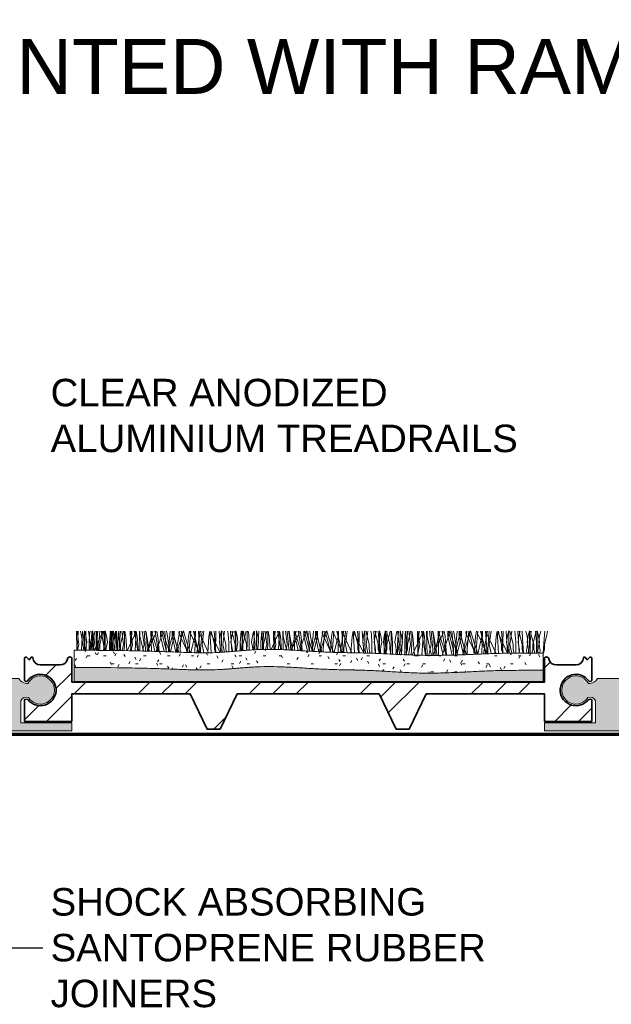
# Model space of a CAD drawing. Header units: millimetres. Extents: x -229 to 224, y -34 to 91.
# Tile 3 of 4: x -37 to 39, y -34 to 91. Entities that reach past the tile are written whole.
import ezdxf

# ---------------------------------------------------------------- set-up
doc = ezdxf.new("R2010")
doc.units = ezdxf.units.MM
for name, color, linetype, lineweight in [('FS-DETAIL', 3, 'Continuous', 35), ('FS-DETAIL-HATCH', 253, 'Continuous', 13), ('FS-DETAIL-THIN', 8, 'Continuous', 18), ('FS-DETAIL-WIDE', 4, 'Continuous', 70), ('FS-TEXT', 7, 'Continuous', 25)]:
    doc.layers.add(name, color=color, linetype=linetype, lineweight=lineweight)
doc.styles.add('Arial', font='arial.ttf', dxfattribs={"height": 2.5})
doc.dimstyles.new('Diagonal_2.5mm Arial$7', dxfattribs={"dimtxt": 2.5, "dimasz": 2, "dimexe": 2.5, "dimexo": 5, "dimgap": 1, "dimtad": 0, "dimzin": 0, "dimdsep": 46, "dimtxsty": 'Arial', "dimcen": 2, "dimdle": 4, "dimclrd": 1, "dimclre": 256, "dimclrt": 7, "dimaunit": 1, "dimadec": 0, "dimazin": 0, "dimtfac": 1, "dimtix": 1, "dimtmove": 2, "dimatfit": 3, "dimfxl": 1, "dimtvp": 1, "dimtolj": 1, "dimtzin": 0, "dimarcsym": 0})

# ---------------------------------------------------------------- blocks, each defined once
blk = doc.blocks.new('CARPET_H_PROFILE_MAXI')
at = {"layer": 'FS-DETAIL-HATCH'}
for p, q in [((-73.39, -53.15), (-73.34, -55.57)), ((-73.1, -54.82), (-73.32, -53.15)), ((-73.18, -53.15), (-73.25, -54.11)), ((-72.8, -53.51), (-72.88, -53.15)), ((-72.46, -55.58), (-72.8, -53.51)), ((-72.78, -55.58), (-72.63, -53.16)), ((-72.5, -53.81), (-72.63, -53.16)), ((-72.36, -55.58), (-72.5, -53.81)), ((-72.21, -53.73), (-72.37, -53.08)), ((-72.37, -53.43), (-72.37, -53.08)), ((-72.37, -54.75), (-72.37, -53.43)), ((-72.23, -53.15), (-72.18, -55.58)), ((-72.1, -54.56), (-72.21, -53.73)), ((-71.64, -54.82), (-71.86, -53.15)), ((-71.74, -53.55), (-71.81, -54.6)), ((-71.68, -53.15), (-71.74, -53.55)), ((-71.44, -53.15), (-71.51, -54.11)), ((-71.34, -53.81), (-71.47, -53.15)), ((-71.46, -54.78), (-71.16, -53.66)), ((-71.19, -53.77), (-71.36, -53.08)), ((-71.36, -53.43), (-71.36, -53.08)), ((-71.36, -54.75), (-71.36, -53.43)), ((-71.2, -55.59), (-71.34, -53.81)), ((-71.09, -54.56), (-71.19, -53.78)), ((-71.16, -53.66), (-71.06, -53.15)), ((-71.15, -55.59), (-70.12, -53.4)), ((-70.91, -53.43), (-70.91, -53.15)), ((-70.91, -54.75), (-70.91, -53.43)), ((-70.72, -53.55), (-70.8, -54.6)), ((-70.76, -53.15), (-70.71, -55.6)), ((-70.67, -53.15), (-70.72, -53.55)), ((-70.43, -53.15), (-70.5, -54.11)), ((-70.45, -54.78), (-70.15, -53.66)), ((-70.18, -53.51), (-70.26, -53.15)), ((-69.83, -55.6), (-70.18, -53.51)), ((-70.12, -53.4), (-70.17, -53.15)), ((-70.15, -53.66), (-70.05, -53.15)), ((-69.88, -53.81), (-70, -53.15)), ((-69.9, -53.43), (-69.9, -53.15)), ((-69.9, -54.75), (-69.9, -53.43)), ((-69.73, -55.61), (-69.88, -53.81)), ((-69.59, -53.73), (-69.75, -53.08)), ((-69.75, -53.43), (-69.75, -53.08)), ((-69.75, -54.75), (-69.75, -53.43)), ((-69.47, -54.56), (-69.59, -53.73)), ((-69.11, -53.55), (-69.19, -54.6)), ((-69.06, -53.15), (-69.11, -53.55)), ((-68.89, -54.82), (-69.11, -53.15)), ((-68.96, -53.15), (-69.04, -54.11)), ((-68.82, -53.15), (-68.89, -54.11)), ((-68.84, -54.78), (-68.54, -53.66)), ((-68.57, -53.73), (-68.74, -53.08)), ((-68.74, -53.43), (-68.74, -53.08)), ((-68.74, -54.75), (-68.74, -53.43)), ((-68.46, -54.56), (-68.57, -53.73)), ((-68.56, -55.62), (-68.41, -53.15)), ((-68.54, -53.66), (-68.43, -53.15)), ((-68.29, -53.43), (-68.29, -53.15)), ((-68.29, -54.75), (-68.29, -53.43)), ((-68.1, -53.55), (-68.17, -54.6)), ((-68.05, -53.15), (-68.1, -53.55)), ((-68.01, -53.15), (-67.96, -55.62)), ((-67.8, -53.15), (-67.87, -54.11)), ((-67.82, -54.78), (-67.52, -53.66)), ((-67.42, -54.82), (-67.65, -53.15)), ((-67.52, -53.66), (-67.42, -53.15)), ((-67.27, -53.43), (-67.27, -53.15)), ((-67.27, -54.75), (-67.27, -53.43)), ((-67.12, -53.81), (-67.25, -53.15)), ((-66.98, -55.63), (-67.12, -53.81)), ((-66.95, -55.63), (-65.91, -53.4)), ((-66.55, -53.15), (-66.5, -55.64)), ((-66.26, -54.82), (-66.48, -53.15)), ((-66.34, -53.15), (-66.41, -54.11)), ((-65.96, -53.51), (-66.04, -53.15)), ((-65.6, -55.66), (-65.96, -53.51)), ((-65.91, -53.4), (-65.95, -53.15)), ((-65.94, -55.65), (-65.79, -53.16)), ((-65.66, -53.81), (-65.79, -53.16)), ((-65.51, -55.66), (-65.66, -53.81)), ((-65.39, -53.15), (-65.34, -55.67)), ((-65.32, -53.77), (-65.32, -53.15)), ((-64.88, -55.68), (-65.32, -53.77)), ((-64.8, -54.82), (-65.02, -53.15)), ((-64.6, -55.42), (-64.8, -53.15)), ((-64.5, -53.81), (-64.63, -53.15)), ((-64.5, -53.51), (-64.58, -53.15)), ((-64.13, -55.7), (-64.5, -53.51)), ((-64.35, -55.7), (-64.5, -53.81)), ((-64.36, -55.7), (-63.29, -53.4)), ((-64.26, -55.42), (-63.69, -53.15)), ((-63.92, -53.15), (-63.87, -55.71)), ((-63.86, -53.77), (-63.86, -53.14)), ((-63.56, -54.18), (-63.86, -53.14)), ((-63.41, -55.72), (-63.86, -53.77)), ((-63.34, -53.51), (-63.42, -53.15)), ((-62.97, -55.73), (-63.34, -53.51)), ((-63.29, -53.4), (-63.33, -53.15)), ((-63.04, -53.81), (-63.17, -53.15)), ((-62.88, -55.74), (-63.04, -53.81)), ((-62.72, -54.18), (-62.41, -53.1)), ((-62.7, -53.77), (-62.7, -53.15)), ((-62.24, -55.75), (-62.7, -53.77)), ((-62.02, -55.42), (-62.6, -53.15)), ((-62.1, -54.18), (-62.41, -53.1)), ((-61.97, -55.42), (-62.17, -53.15)), ((-61.87, -53.51), (-61.96, -53.15)), ((-61.5, -55.78), (-61.87, -53.51)), ((-61.69, -55.42), (-61.49, -53.15)), ((-61.64, -55.42), (-61.06, -53.15)), ((-61.43, -55.78), (-60.96, -53.77)), ((-61.24, -53.77), (-61.24, -53.14)), ((-60.94, -54.18), (-61.24, -53.14)), ((-60.76, -55.8), (-61.24, -53.77)), ((-60.56, -55.42), (-61.14, -53.15)), ((-60.96, -53.77), (-60.96, -53.15)), ((-60.71, -55.81), (-60.32, -53.51)), ((-60.37, -53.4), (-60.33, -53.15)), ((-59.23, -55.86), (-60.37, -53.4)), ((-60.32, -53.51), (-60.24, -53.15)), ((-60.22, -55.42), (-60.02, -53.15)), ((-60.1, -54.18), (-59.79, -53.1)), ((-59.4, -55.42), (-59.98, -53.15)), ((-59.47, -54.18), (-59.79, -53.1)), ((-59.32, -55.85), (-59.16, -53.81)), ((-59.16, -53.81), (-59.03, -53.15)), ((-59.06, -55.42), (-58.86, -53.15)), ((-58.91, -53.4), (-58.87, -53.15)), ((-57.75, -55.88), (-58.89, -53.45)), ((-58.83, -55.87), (-58.34, -53.77)), ((-57.94, -55.42), (-58.51, -53.15)), ((-58.34, -53.77), (-58.34, -53.15)), ((-58.27, -53.15), (-58.33, -55.88)), ((-58.09, -55.88), (-57.7, -53.51)), ((-57.7, -55.88), (-57.87, -53.15)), ((-57.75, -53.4), (-57.71, -53.15)), ((-56.59, -55.89), (-57.75, -53.4)), ((-57.7, -53.51), (-57.62, -53.15)), ((-57.6, -55.42), (-57.4, -53.15)), ((-57.4, -54.82), (-57.18, -53.15)), ((-56.7, -55.89), (-56.54, -53.81)), ((-56.54, -53.81), (-56.41, -53.16)), ((-56.24, -55.89), (-56.41, -53.16)), ((-56.29, -53.4), (-56.24, -53.13)), ((-55.15, -55.83), (-56.29, -53.4)), ((-56.14, -53.66), (-56.24, -53.13)), ((-55.84, -54.78), (-56.14, -53.66)), ((-55.86, -53.15), (-55.79, -54.11)), ((-55.65, -53.15), (-55.7, -55.86)), ((-55.08, -55.82), (-55.25, -53.15)), ((-55.2, -54.56), (-55.09, -53.73)), ((-55.09, -53.73), (-54.92, -53.08)), ((-54.92, -53.43), (-54.92, -53.08)), ((-54.92, -54.75), (-54.92, -53.43)), ((-54.67, -53.66), (-54.78, -53.15)), ((-54.77, -54.82), (-54.55, -53.15)), ((-54.37, -54.78), (-54.67, -53.66)), ((-54.15, -53.15), (-54.1, -53.55)), ((-54.1, -53.55), (-54.02, -54.6)), ((-53.63, -55.73), (-53.79, -53.15)), ((-53.74, -54.56), (-53.62, -53.73)), ((-53.62, -53.73), (-53.47, -53.13)), ((-53.51, -53.66), (-53.61, -53.15)), ((-53.21, -54.78), (-53.51, -53.66)), ((-53.23, -53.15), (-53.16, -54.11)), ((-52.96, -53.73), (-53.12, -53.08)), ((-53.12, -53.43), (-53.12, -53.08)), ((-53.12, -54.75), (-53.12, -53.43)), ((-52.84, -54.56), (-52.96, -53.73)), ((-52.57, -54.56), (-52.46, -53.73)), ((-52.48, -53.55), (-52.56, -54.6)), ((-52.43, -53.15), (-52.48, -53.55)), ((-52.46, -53.73), (-52.3, -53.08)), ((-52.3, -53.43), (-52.3, -53.08)), ((-52.3, -54.75), (-52.3, -53.43)), ((-52.18, -53.15), (-52.26, -54.11)), ((-52.21, -54.78), (-51.91, -53.66)), ((-52.05, -53.66), (-52.15, -53.15)), ((-51.75, -54.78), (-52.05, -53.66)), ((-51.91, -53.66), (-51.8, -53.15)), ((-51.66, -53.43), (-51.66, -53.15)), ((-51.66, -54.75), (-51.66, -53.43)), ((-51.53, -53.15), (-51.47, -53.55)), ((-51.47, -53.55), (-51.4, -54.6)), ((-51.11, -54.56), (-51, -53.73)), ((-51, -53.73), (-50.86, -53.18)), ((-50.64, -54.82), (-50.86, -53.18)), ((-50.72, -53.15), (-50.79, -54.11)), ((-50.33, -53.73), (-50.49, -53.08)), ((-50.49, -53.43), (-50.49, -53.08)), ((-50.49, -54.75), (-50.49, -53.43)), ((-50.22, -54.56), (-50.33, -53.73)), ((-50.31, -55.5), (-50.17, -53.15)), ((-49.86, -53.55), (-49.93, -54.6)), ((-49.8, -53.15), (-49.86, -53.55)), ((-49.77, -53.15), (-49.72, -55.48)), ((-49.56, -53.15), (-49.63, -54.11)), ((-49.58, -54.78), (-49.28, -53.66)), ((-49.18, -54.82), (-49.4, -53.15)), ((-49.28, -53.66), (-49.18, -53.15)), ((-49.03, -53.43), (-49.03, -53.15)), ((-49.03, -54.75), (-49.03, -53.43)), ((-48.88, -53.81), (-49.01, -53.15)), ((-48.75, -55.47), (-48.88, -53.81)), ((-48.63, -55.47), (-47.67, -53.4)), ((-48.31, -53.15), (-48.26, -55.48)), ((-48.02, -54.82), (-48.24, -53.15)), ((-48.1, -53.15), (-48.17, -54.11)), ((-47.72, -53.51), (-47.8, -53.15)), ((-47.39, -55.5), (-47.72, -53.51)), ((-47.67, -53.4), (-47.71, -53.15)), ((-47.69, -55.49), (-47.55, -53.16)), ((-47.42, -53.81), (-47.55, -53.16)), ((-47.28, -55.5), (-47.42, -53.81)), ((-47.15, -53.15), (-47.1, -55.51)), ((-47.08, -53.77), (-47.08, -53.15)), ((-46.67, -55.52), (-47.08, -53.77)), ((-46.56, -54.82), (-46.78, -53.15)), ((-46.36, -55.42), (-46.56, -53.15)), ((-46.26, -53.81), (-46.39, -53.15)), ((-46.26, -53.51), (-46.34, -53.15)), ((-45.91, -55.57), (-46.26, -53.51)), ((-46.12, -55.56), (-46.26, -53.81)), ((-46.05, -55.56), (-45.04, -53.4)), ((-46.02, -55.42), (-45.44, -53.15)), ((-45.68, -53.15), (-45.63, -55.58)), ((-45.62, -53.77), (-45.62, -53.14)), ((-45.32, -54.18), (-45.62, -53.14)), ((-45.19, -55.61), (-45.62, -53.77)), ((-45.09, -53.51), (-45.18, -53.15)), ((-44.74, -55.63), (-45.09, -53.51)), ((-45.04, -53.4), (-45.08, -53.15)), ((-44.79, -53.81), (-44.92, -53.15)), ((-44.65, -55.64), (-44.79, -53.81)), ((-44.48, -54.18), (-44.17, -53.1)), ((-44.46, -53.77), (-44.46, -53.15)), ((-44.01, -55.68), (-44.46, -53.77)), ((-43.78, -55.42), (-44.36, -53.15)), ((-43.86, -54.18), (-44.17, -53.1)), ((-43.73, -55.42), (-43.93, -53.15)), ((-43.63, -53.51), (-43.71, -53.15)), ((-43.26, -55.72), (-43.63, -53.51)), ((-43.44, -55.42), (-43.24, -53.15)), ((-43.39, -55.42), (-42.82, -53.15)), ((-43.17, -55.73), (-42.72, -53.77)), ((-42.99, -53.77), (-42.99, -53.14)), ((-42.69, -54.18), (-42.99, -53.14)), ((-42.53, -55.76), (-42.99, -53.77)), ((-42.32, -55.42), (-42.89, -53.15)), ((-42.72, -53.77), (-42.72, -53.15)), ((-42.46, -55.76), (-42.08, -53.51)), ((-42.13, -53.4), (-42.09, -53.15)), ((-41, -55.83), (-42.13, -53.4)), ((-42.08, -53.51), (-42, -53.15)), ((-41.98, -55.42), (-41.78, -53.15)), ((-41.86, -54.18), (-41.54, -53.1)), ((-41.16, -55.42), (-41.73, -53.15)), ((-41.23, -54.18), (-41.54, -53.1)), ((-41.08, -55.83), (-40.92, -53.81)), ((-40.92, -53.81), (-40.79, -53.15)), ((-40.82, -55.42), (-40.62, -53.15)), ((-40.67, -53.4), (-40.63, -53.15)), ((-39.52, -55.87), (-40.67, -53.4)), ((-40.58, -55.84), (-40.09, -53.77)), ((-39.69, -55.42), (-40.27, -53.15)), ((-40.09, -53.77), (-40.09, -53.15)), ((-40.03, -53.15), (-40.09, -55.85)), ((-39.85, -55.86), (-39.46, -53.51)), ((-39.46, -55.87), (-39.63, -53.15)), ((-39.51, -53.4), (-39.47, -53.15)), ((-38.34, -55.89), (-39.51, -53.4)), ((-39.46, -53.51), (-39.37, -53.15)), ((-39.36, -55.42), (-39.16, -53.15)), ((-39.16, -54.82), (-38.93, -53.15)), ((-38.46, -55.89), (-38.29, -53.81)), ((-38.29, -53.81), (-38.17, -53.16)), ((-38, -55.9), (-38.17, -53.16)), ((-38.04, -53.4), (-38, -53.13)), ((-36.86, -55.92), (-38.04, -53.4)), ((-37.89, -53.66), (-38, -53.13)), ((-37.59, -54.78), (-37.89, -53.66)), ((-37.62, -53.15), (-37.54, -54.11)), ((-37.4, -53.15), (-37.46, -55.91)), ((-36.83, -55.92), (-37.01, -53.15)), ((-36.96, -54.56), (-36.84, -53.73)), ((-36.84, -53.73), (-36.68, -53.08)), ((-36.68, -53.43), (-36.68, -53.08)), ((-36.68, -54.75), (-36.68, -53.43)), ((-36.53, -54.82), (-36.31, -53.15)), ((-36.43, -53.66), (-36.53, -53.15)), ((-36.13, -54.78), (-36.43, -53.66)), ((-35.91, -53.15), (-35.86, -53.55)), ((-35.86, -53.55), (-35.78, -54.6)), ((-35.37, -55.98), (-35.54, -53.15)), ((-35.49, -54.56), (-35.38, -53.73)), ((-35.38, -53.73), (-35.23, -53.13)), ((-35.27, -53.66), (-35.37, -53.15)), ((-34.97, -54.78), (-35.27, -53.66)), ((-34.99, -53.15), (-34.92, -54.11)), ((-34.64, -53.73), (-34.8, -53.08)), ((-34.8, -53.43), (-34.8, -53.08)), ((-34.8, -54.75), (-34.8, -53.43)), ((-34.52, -54.56), (-34.64, -53.73)), ((-34.33, -54.56), (-34.22, -53.73)), ((-34.16, -53.55), (-34.24, -54.6)), ((-34.22, -53.73), (-34.06, -53.08)), ((-34.11, -53.15), (-34.16, -53.55)), ((-34.06, -53.43), (-34.06, -53.08)), ((-34.06, -54.75), (-34.06, -53.43)), ((-33.87, -53.15), (-33.94, -54.11)), ((-33.81, -53.66), (-33.91, -53.15)), ((-33.89, -54.78), (-33.59, -53.66)), ((-33.51, -54.78), (-33.81, -53.66)), ((-33.59, -53.66), (-33.48, -53.15)), ((-33.34, -53.43), (-33.34, -53.15)), ((-33.34, -54.75), (-33.34, -53.43)), ((-33.28, -53.15), (-33.23, -53.55)), ((-33.23, -53.55), (-33.16, -54.6)), ((-32.87, -54.56), (-32.76, -53.73)), ((-32.76, -53.73), (-32.61, -53.13)), ((-32.33, -54.82), (-32.55, -53.15)), ((-32.4, -53.15), (-32.48, -54.11)), ((-32.01, -53.73), (-32.18, -53.08)), ((-32.18, -53.43), (-32.18, -53.08)), ((-32.18, -54.75), (-32.18, -53.43)), ((-32.03, -56.12), (-31.85, -53.15)), ((-31.9, -54.56), (-32.01, -53.73)), ((-31.54, -53.55), (-31.61, -54.6)), ((-31.49, -53.15), (-31.54, -53.55)), ((-31.45, -53.15), (-31.39, -56.15)), ((-31.24, -53.15), (-31.31, -54.11)), ((-31.26, -54.78), (-30.96, -53.66)), ((-30.86, -54.82), (-31.08, -53.15)), ((-30.96, -53.66), (-30.86, -53.15)), ((-30.71, -53.43), (-30.71, -53.15)), ((-30.71, -54.75), (-30.71, -53.43)), ((-30.56, -53.81), (-30.69, -53.15)), ((-30.65, -56.18), (-29.35, -53.4)), ((-30.37, -56.19), (-30.56, -53.81)), ((-29.99, -53.15), (-29.93, -56.2)), ((-29.7, -54.82), (-29.92, -53.15)), ((-29.78, -53.15), (-29.85, -54.11)), ((-29.4, -53.51), (-29.48, -53.15)), ((-29.41, -56.21), (-29.23, -53.16)), ((-28.95, -56.22), (-29.4, -53.51)), ((-29.35, -53.4), (-29.39, -53.15)), ((-29.1, -53.81), (-29.23, -53.16)), ((-28.91, -56.22), (-29.1, -53.81)), ((-28.83, -53.15), (-28.76, -56.22)), ((-28.76, -53.77), (-28.76, -53.15)), ((-28.19, -56.22), (-28.76, -53.77)), ((-28.24, -54.82), (-28.46, -53.15)), ((-28.04, -55.42), (-28.24, -53.15)), ((-27.94, -53.81), (-28.07, -53.15)), ((-28.04, -56.21), (-26.72, -53.4)), ((-27.94, -53.51), (-28.02, -53.15)), ((-27.49, -56.22), (-27.94, -53.51)), ((-27.75, -56.22), (-27.94, -53.81)), ((-27.7, -55.42), (-27.12, -53.15)), ((-27.36, -53.15), (-27.3, -56.22)), ((-27.3, -53.77), (-27.3, -53.14)), ((-27, -54.18), (-27.3, -53.14)), ((-26.73, -56.21), (-27.3, -53.77)), ((-26.78, -53.51), (-26.86, -53.15)), ((-26.33, -56.21), (-26.78, -53.51)), ((-26.72, -53.4), (-26.77, -53.15)), ((-26.48, -53.81), (-26.6, -53.15)), ((-26.28, -56.21), (-26.48, -53.81)), ((-26.16, -54.18), (-25.85, -53.1)), ((-26.14, -53.77), (-26.14, -53.15)), ((-25.57, -56.19), (-26.14, -53.77)), ((-25.46, -55.42), (-26.04, -53.15)), ((-25.54, -54.18), (-25.85, -53.1)), ((-25.41, -55.42), (-25.61, -53.15)), ((-25.31, -53.51), (-25.39, -53.15)), ((-24.87, -56.17), (-25.31, -53.51)), ((-25.13, -55.42), (-24.93, -53.15)), ((-25.07, -55.42), (-24.5, -53.15)), ((-24.96, -56.17), (-24.4, -53.77)), ((-24.68, -53.77), (-24.68, -53.14)), ((-24.38, -54.18), (-24.68, -53.14)), ((-24.12, -56.15), (-24.68, -53.77)), ((-24, -55.42), (-24.58, -53.15)), ((-24.4, -53.77), (-24.4, -53.15)), ((-24.2, -56.15), (-23.76, -53.51)), ((-23.81, -53.4), (-23.77, -53.15)), ((-22.56, -56.08), (-23.81, -53.4)), ((-23.76, -53.51), (-23.68, -53.15)), ((-23.66, -55.42), (-23.46, -53.15)), ((-23.54, -54.18), (-23.22, -53.1)), ((-22.84, -55.42), (-23.41, -53.15)), ((-22.91, -54.18), (-23.22, -53.1)), ((-22.78, -56.09), (-22.6, -53.81)), ((-22.6, -53.81), (-22.47, -53.15)), ((-22.5, -55.42), (-22.3, -53.15)), ((-22.35, -53.4), (-22.31, -53.15)), ((-21.12, -56.02), (-22.33, -53.45)), ((-22.31, -56.07), (-21.77, -53.77)), ((-21.38, -55.42), (-21.95, -53.15)), ((-21.77, -53.77), (-21.77, -53.15)), ((-21.71, -53.15), (-21.77, -56.05)), ((-21.56, -56.04), (-21.14, -53.51)), ((-21.13, -56.02), (-21.31, -53.15)), ((-21.19, -53.4), (-21.15, -53.15)), ((-19.98, -55.98), (-21.19, -53.4)), ((-21.14, -53.51), (-21.05, -53.15)), ((-21.04, -55.42), (-20.84, -53.15)), ((-20.84, -54.82), (-20.62, -53.15)), ((-20.15, -55.99), (-19.97, -53.81)), ((-19.97, -53.81), (-19.85, -53.16)), ((-19.67, -55.98), (-19.85, -53.16)), ((-19.73, -53.4), (-19.68, -53.13)), ((-18.53, -55.96), (-19.73, -53.4)), ((-19.58, -53.66), (-19.68, -53.13)), ((-19.28, -54.78), (-19.58, -53.66)), ((-19.3, -53.15), (-19.22, -54.11)), ((-19.09, -53.15), (-19.14, -55.97)), ((-18.51, -55.96), (-18.69, -53.15)), ((-18.64, -54.56), (-18.53, -53.73)), ((-18.53, -53.73), (-18.36, -53.08)), ((-18.36, -53.43), (-18.36, -53.08)), ((-18.36, -54.75), (-18.36, -53.43)), ((-18.11, -53.66), (-18.22, -53.15)), ((-18.21, -54.82), (-17.99, -53.15)), ((-17.81, -54.78), (-18.11, -53.66)), ((-17.59, -53.15), (-17.54, -53.55)), ((-17.54, -53.55), (-17.46, -54.6)), ((-17.05, -55.94), (-17.22, -53.15)), ((-17.18, -54.56), (-17.06, -53.73)), ((-17.06, -53.73), (-16.91, -53.13)), ((-16.95, -53.66), (-17.05, -53.15)), ((-16.65, -54.78), (-16.95, -53.66)), ((-16.67, -53.15), (-16.6, -54.11)), ((-16.03, -53.73), (-16.18, -53.13)), ((-15.92, -54.56), (-16.03, -53.73)), ((-16.01, -54.56), (-15.9, -53.73)), ((-15.9, -53.73), (-15.74, -53.08)), ((-15.74, -53.43), (-15.74, -53.08)), ((-15.74, -54.75), (-15.74, -53.43)), ((-15.55, -53.55), (-15.63, -54.6)), ((-15.49, -53.66), (-15.59, -53.15)), ((-15.5, -53.15), (-15.55, -53.55)), ((-15.19, -54.78), (-15.49, -53.66)), ((-15.28, -54.78), (-14.98, -53.66)), ((-14.98, -53.66), (-14.88, -53.15)), ((-14.96, -53.15), (-14.91, -53.55)), ((-14.91, -53.55), (-14.84, -54.6)), ((-14.73, -53.43), (-14.73, -53.08)), ((-14.57, -53.73), (-14.73, -53.08)), ((-14.73, -54.75), (-14.73, -53.43)), ((-14.45, -54.56), (-14.57, -53.73)), ((-14.55, -54.56), (-14.44, -53.73)), ((-14.44, -53.73), (-14.29, -53.13)), ((-13.79, -53.15), (-13.87, -54.11)), ((-13.82, -54.78), (-13.52, -53.66)), ((-13.52, -53.66), (-13.41, -53.15)), ((-73.25, -54.11), (-73.34, -55.57)), ((-73.26, -55.57), (-73.1, -54.82)), ((-72.43, -55.58), (-72.37, -54.75)), ((-72.28, -55.58), (-72.21, -55.08)), ((-72.21, -55.08), (-72.1, -54.56)), ((-71.81, -54.6), (-71.81, -55.59)), ((-71.8, -55.59), (-71.64, -54.82)), ((-71.51, -54.11), (-71.6, -55.59)), ((-71.46, -55.46), (-71.46, -54.78)), ((-71.41, -55.59), (-71.36, -54.75)), ((-71.27, -55.59), (-71.2, -55.08)), ((-71.2, -55.08), (-71.09, -54.56)), ((-70.96, -55.59), (-70.91, -54.75)), ((-70.8, -54.6), (-70.8, -55.6)), ((-70.5, -54.11), (-70.59, -55.6)), ((-70.45, -55.46), (-70.45, -54.78)), ((-69.95, -55.6), (-69.9, -54.75)), ((-69.8, -55.61), (-69.75, -54.75)), ((-69.66, -55.61), (-69.59, -55.08)), ((-69.59, -55.08), (-69.47, -54.56)), ((-69.19, -54.6), (-69.19, -55.61)), ((-69.04, -54.11), (-69.13, -55.61)), ((-69.05, -55.61), (-68.89, -54.82)), ((-68.89, -54.11), (-68.98, -55.61)), ((-68.84, -55.46), (-68.84, -54.78)), ((-68.79, -55.61), (-68.74, -54.75)), ((-68.65, -55.61), (-68.57, -55.08)), ((-68.57, -55.08), (-68.46, -54.56)), ((-68.34, -55.62), (-68.29, -54.75)), ((-68.17, -54.6), (-68.17, -55.62)), ((-67.87, -54.11), (-67.97, -55.62)), ((-67.82, -55.46), (-67.82, -54.78)), ((-67.59, -55.62), (-67.42, -54.82)), ((-67.33, -55.63), (-67.27, -54.75)), ((-66.41, -54.11), (-66.51, -55.64)), ((-66.43, -55.64), (-66.26, -54.82)), ((-64.98, -55.68), (-64.8, -54.82)), ((-63.05, -55.73), (-63.56, -54.18)), ((-63.24, -55.73), (-62.72, -54.18)), ((-61.57, -55.78), (-62.1, -54.18)), ((-60.39, -55.82), (-60.94, -54.18)), ((-60.64, -55.81), (-60.1, -54.18)), ((-58.91, -55.87), (-59.47, -54.18)), ((-57.18, -55.89), (-57.4, -54.82)), ((-55.84, -55.46), (-55.84, -54.78)), ((-55.79, -54.11), (-55.68, -55.86)), ((-55.09, -55.08), (-55.2, -54.56)), ((-55.01, -55.61), (-55.09, -55.08)), ((-54.86, -55.81), (-54.92, -54.75)), ((-54.57, -55.8), (-54.77, -54.82)), ((-54.37, -55.46), (-54.37, -54.78)), ((-54.02, -54.6), (-54.02, -55.76)), ((-53.62, -55.08), (-53.74, -54.56)), ((-53.55, -55.61), (-53.62, -55.08)), ((-53.21, -55.46), (-53.21, -54.78)), ((-53.18, -55.69), (-53.12, -54.75)), ((-53.16, -54.11), (-53.06, -55.68)), ((-53.03, -55.61), (-52.96, -55.08)), ((-52.96, -55.08), (-52.84, -54.56)), ((-52.46, -55.08), (-52.57, -54.56)), ((-52.56, -54.6), (-52.56, -55.64)), ((-52.39, -55.61), (-52.46, -55.08)), ((-52.26, -54.11), (-52.35, -55.62)), ((-52.25, -55.61), (-52.3, -54.75)), ((-52.21, -55.46), (-52.21, -54.78)), ((-51.75, -55.46), (-51.75, -54.78)), ((-51.71, -55.58), (-51.66, -54.75)), ((-51.4, -54.6), (-51.4, -55.56)), ((-51, -55.08), (-51.11, -54.56)), ((-50.94, -55.53), (-51, -55.08)), ((-50.79, -54.11), (-50.88, -55.53)), ((-50.79, -55.52), (-50.64, -54.82)), ((-50.54, -55.5), (-50.49, -54.75)), ((-50.39, -55.5), (-50.33, -55.08)), ((-50.33, -55.08), (-50.22, -54.56)), ((-49.93, -54.6), (-49.93, -55.49)), ((-49.63, -54.11), (-49.72, -55.48)), ((-49.58, -55.46), (-49.58, -54.78)), ((-49.32, -55.48), (-49.18, -54.82)), ((-49.07, -55.47), (-49.03, -54.75)), ((-48.17, -54.11), (-48.25, -55.48)), ((-48.15, -55.48), (-48.02, -54.82)), ((-46.7, -55.52), (-46.56, -54.82)), ((-44.84, -55.63), (-45.32, -54.18)), ((-44.96, -55.62), (-44.48, -54.18)), ((-43.35, -55.72), (-43.86, -54.18)), ((-42.16, -55.78), (-42.69, -54.18)), ((-42.38, -55.77), (-41.86, -54.18)), ((-40.68, -55.84), (-41.23, -54.18)), ((-38.94, -55.88), (-39.16, -54.82)), ((-37.59, -55.46), (-37.59, -54.78)), ((-37.54, -54.11), (-37.43, -55.91)), ((-36.84, -55.08), (-36.96, -54.56)), ((-36.77, -55.61), (-36.84, -55.08)), ((-36.61, -55.93), (-36.68, -54.75)), ((-36.3, -55.94), (-36.53, -54.82)), ((-36.13, -55.46), (-36.13, -54.78)), ((-35.78, -54.6), (-35.78, -55.8)), ((-35.38, -55.08), (-35.49, -54.56)), ((-35.31, -55.61), (-35.38, -55.08)), ((-34.97, -55.46), (-34.97, -54.78)), ((-34.92, -54.11), (-34.81, -55.91)), ((-34.88, -55.99), (-34.8, -54.75)), ((-34.71, -55.61), (-34.64, -55.08)), ((-34.64, -55.08), (-34.52, -54.56)), ((-34.22, -55.08), (-34.33, -54.56)), ((-34.24, -54.6), (-34.24, -55.8)), ((-34.14, -55.61), (-34.22, -55.08)), ((-33.98, -56.04), (-34.06, -54.75)), ((-33.94, -54.11), (-34.05, -55.91)), ((-33.89, -55.46), (-33.89, -54.78)), ((-33.51, -55.46), (-33.51, -54.78)), ((-33.42, -56.06), (-33.34, -54.75)), ((-33.16, -54.6), (-33.16, -55.8)), ((-32.76, -55.08), (-32.87, -54.56)), ((-32.68, -55.61), (-32.76, -55.08)), ((-32.48, -54.11), (-32.59, -55.91)), ((-32.59, -56.1), (-32.33, -54.82)), ((-32.26, -56.12), (-32.18, -54.75)), ((-32.09, -55.61), (-32.01, -55.08)), ((-32.01, -55.08), (-31.9, -54.56)), ((-31.61, -54.6), (-31.61, -55.8)), ((-31.31, -54.11), (-31.43, -55.91)), ((-31.26, -55.46), (-31.26, -54.78)), ((-31.14, -56.16), (-30.86, -54.82)), ((-30.8, -56.18), (-30.71, -54.75)), ((-29.98, -56.2), (-29.7, -54.82)), ((-29.85, -54.11), (-29.96, -55.91)), ((-28.53, -56.22), (-28.24, -54.82)), ((-26.33, -56.21), (-27, -54.18)), ((-26.84, -56.21), (-26.16, -54.18)), ((-24.88, -56.17), (-25.54, -54.18)), ((-23.73, -56.13), (-24.38, -54.18)), ((-24.19, -56.15), (-23.54, -54.18)), ((-22.28, -56.07), (-22.91, -54.18)), ((-20.59, -56), (-20.84, -54.82)), ((-19.28, -55.46), (-19.28, -54.78)), ((-19.22, -54.11), (-19.11, -55.91)), ((-18.53, -55.08), (-18.64, -54.56)), ((-18.45, -55.61), (-18.53, -55.08)), ((-18.29, -55.96), (-18.36, -54.75)), ((-17.98, -55.95), (-18.21, -54.82)), ((-17.81, -55.46), (-17.81, -54.78)), ((-17.46, -54.6), (-17.46, -55.8)), ((-17.06, -55.08), (-17.18, -54.56)), ((-16.99, -55.61), (-17.06, -55.08)), ((-16.65, -55.46), (-16.65, -54.78)), ((-16.6, -54.11), (-16.49, -55.91)), ((-16.1, -55.61), (-16.03, -55.08)), ((-16.03, -55.08), (-15.92, -54.56)), ((-15.9, -55.08), (-16.01, -54.56)), ((-15.83, -55.61), (-15.9, -55.08)), ((-15.67, -55.94), (-15.74, -54.75)), ((-15.63, -54.6), (-15.63, -55.8)), ((-15.28, -55.46), (-15.28, -54.78)), ((-15.19, -55.46), (-15.19, -54.78)), ((-14.84, -54.6), (-14.84, -55.8)), ((-14.8, -55.94), (-14.73, -54.75)), ((-14.64, -55.61), (-14.57, -55.08)), ((-14.57, -55.08), (-14.45, -54.56)), ((-14.44, -55.08), (-14.55, -54.56)), ((-14.36, -55.61), (-14.44, -55.08)), ((-13.87, -54.11), (-13.98, -55.91)), ((-13.82, -55.46), (-13.82, -54.78)), ((-71.5, -55.59), (-71.46, -55.46)), ((-70.49, -55.6), (-70.45, -55.46)), ((-68.88, -55.61), (-68.84, -55.46)), ((-67.87, -55.62), (-67.82, -55.46)), ((-64.6, -55.69), (-64.6, -55.42)), ((-64.29, -55.7), (-64.26, -55.42)), ((-62, -55.76), (-62.02, -55.42)), ((-61.97, -55.76), (-61.97, -55.42)), ((-61.69, -55.77), (-61.69, -55.42)), ((-61.67, -55.77), (-61.64, -55.42)), ((-60.53, -55.81), (-60.56, -55.42)), ((-60.22, -55.82), (-60.22, -55.42)), ((-59.36, -55.85), (-59.4, -55.42)), ((-59.06, -55.86), (-59.06, -55.42)), ((-57.9, -55.88), (-57.94, -55.42)), ((-57.6, -55.88), (-57.6, -55.42)), ((-55.72, -55.86), (-55.84, -55.46)), ((-55.03, -55.82), (-55.01, -55.61)), ((-54.28, -55.78), (-54.37, -55.46)), ((-53.56, -55.73), (-53.55, -55.61)), ((-53.15, -55.69), (-53.21, -55.46)), ((-53.02, -55.68), (-53.03, -55.61)), ((-52.39, -55.63), (-52.39, -55.61)), ((-52.25, -55.61), (-52.21, -55.46)), ((-51.71, -55.58), (-51.75, -55.46)), ((-49.59, -55.48), (-49.58, -55.46)), ((-46.36, -55.54), (-46.36, -55.42)), ((-46.03, -55.56), (-46.02, -55.42)), ((-43.76, -55.69), (-43.78, -55.42)), ((-43.73, -55.69), (-43.73, -55.42)), ((-43.44, -55.71), (-43.44, -55.42)), ((-43.42, -55.71), (-43.39, -55.42)), ((-42.29, -55.77), (-42.32, -55.42)), ((-41.98, -55.78), (-41.98, -55.42)), ((-41.12, -55.82), (-41.16, -55.42)), ((-40.82, -55.83), (-40.82, -55.42)), ((-39.66, -55.86), (-39.69, -55.42)), ((-39.36, -55.87), (-39.36, -55.42)), ((-37.47, -55.91), (-37.59, -55.46)), ((-36.8, -55.93), (-36.77, -55.61)), ((-35.99, -55.95), (-36.13, -55.46)), ((-35.78, -55.8), (-35.78, -55.96)), ((-35.34, -55.98), (-35.31, -55.61)), ((-34.82, -55.99), (-34.97, -55.46)), ((-34.81, -55.91), (-34.81, -55.99)), ((-34.68, -56), (-34.71, -55.61)), ((-34.24, -55.8), (-34.24, -56.02)), ((-34.18, -56.03), (-34.14, -55.61)), ((-34.05, -56.03), (-33.89, -55.46)), ((-34.05, -55.91), (-34.04, -56.03)), ((-33.33, -56.07), (-33.51, -55.46)), ((-33.16, -55.8), (-33.15, -56.07)), ((-32.73, -56.09), (-32.68, -55.61)), ((-32.59, -55.91), (-32.57, -56.1)), ((-32.04, -56.12), (-32.09, -55.61)), ((-31.61, -55.8), (-31.62, -56.14)), ((-31.46, -56.15), (-31.26, -55.46)), ((-31.43, -55.91), (-31.41, -56.15)), ((-29.96, -55.91), (-29.94, -56.2)), ((-28.04, -56.22), (-28.04, -55.42)), ((-28.04, -56.22), (-28.04, -56.21)), ((-27.77, -56.22), (-27.7, -55.42)), ((-25.4, -56.19), (-25.46, -55.42)), ((-25.41, -56.19), (-25.41, -55.42)), ((-25.14, -56.18), (-25.07, -55.42)), ((-25.13, -56.18), (-25.13, -55.42)), ((-23.94, -56.14), (-24, -55.42)), ((-23.66, -56.13), (-23.66, -55.42)), ((-22.78, -56.09), (-22.84, -55.42)), ((-22.5, -56.08), (-22.5, -55.42)), ((-21.32, -56.03), (-21.38, -55.42)), ((-21.04, -56.02), (-21.04, -55.42)), ((-19.13, -55.97), (-19.28, -55.46)), ((-19.11, -55.91), (-19.12, -55.97)), ((-18.48, -55.96), (-18.45, -55.61)), ((-17.67, -55.95), (-17.81, -55.46)), ((-17.46, -55.8), (-17.46, -55.94)), ((-17.02, -55.94), (-16.99, -55.61)), ((-16.51, -55.94), (-16.65, -55.46)), ((-16.49, -55.91), (-16.49, -55.94)), ((-16.07, -55.94), (-16.1, -55.61)), ((-15.86, -55.94), (-15.83, -55.61)), ((-15.63, -55.8), (-15.63, -55.94)), ((-15.41, -55.94), (-15.28, -55.46)), ((-15.05, -55.94), (-15.19, -55.46)), ((-14.84, -55.8), (-14.83, -55.94)), ((-14.61, -55.94), (-14.64, -55.61)), ((-14.39, -55.94), (-14.36, -55.61)), ((-13.95, -55.94), (-13.82, -55.46))]:
    blk.add_line(p, q, dxfattribs=at)

msp = doc.modelspace()

# ---------------------------------------------------------------- hatches: boundary and pattern name
at = {"layer": 'FS-DETAIL-HATCH'}
h = msp.add_hatch(dxfattribs=at)
h.set_pattern_fill('FP_4', color=256, style=0, pattern_type=2)
h.set_pattern_definition([(0, (-1427.1148, -3314.3196), (4.064, 1.016), [0.335, -2.713, 0.335, -2.713, -16.256]), (0, (-1427.1148, -3314.3196), (4.064, 1.016), [-6.096, 0.335, -5.761, 0.335, -2.713, -7.112]), (0, (-1427.1148, -3314.3196), (4.064, 1.016), [-15.24, 0.335, -1.697, 0.335, -4.745]), (120, (-1425.5908, -3313.8116), (-2.9118818, 3.01152724), [0.335, -2.713, 0.335, -2.713, -16.256]), (120, (-1425.5908, -3313.8116), (-2.9118818, 3.01152724), [-6.096, 0.335, -5.761, 0.335, -2.713, -7.112]), (120, (-1425.5908, -3313.8116), (-2.9118818, 3.01152724), [-15.24, 0.335, -1.697, 0.335, -4.745]), (240, (-1425.0828, -3311.7796), (-1.1521182, -4.02752724), [0.335, -2.713, 0.335, -2.713, -16.256]), (240, (-1425.0828, -3311.7796), (-1.1521182, -4.02752724), [-6.096, 0.335, -5.761, 0.335, -2.713, -7.112]), (240, (-1425.0828, -3311.7796), (-1.1521182, -4.02752724), [-15.24, 0.335, -1.697, 0.335, -4.745])])
h.paths.add_polyline_path([(15.533, 7.826), (17.692, 7.868), (19.768, 7.955), (21.742, 8.057), (23.852, 8.14), (26.947, 8.18), (29.922, 8.185), (29.922, 10.372), (26.437, 10.366), (23.88, 10.327), (17.67, 10.101), (15.47, 10.084), (13.287, 10.126), (7.029, 10.386), (2.91, 10.48), (0.851, 10.575), (-1.164, 10.698), (-3.06, 10.802), (-4.81, 10.845), (-6.516, 10.813), (-8.304, 10.697), (-10.253, 10.536), (-12.394, 10.42), (-14.807, 10.434), (-18.014, 10.548), (-22.765, 10.678), (-29.808, 10.74), (-29.808, 8.553), (-22.764, 8.491), (-18.012, 8.361), (-14.805, 8.247), (-12.392, 8.234), (-10.251, 8.349), (-8.301, 8.511), (-6.513, 8.627), (-4.807, 8.659), (-3.06, 8.615), (-1.169, 8.512), (0.838, 8.39), (2.889, 8.294), (7.008, 8.19), (9.097, 8.1), (11.215, 7.973), (13.361, 7.864)], flags=0)
at = {"layer": 'FS-DETAIL-HATCH', "lineweight": 18}
h = msp.add_hatch(dxfattribs=at)
h.set_pattern_fill('FP_1', color=256, style=0, pattern_type=2)
h.set_pattern_definition([(45, (-1504.452, -3330.239), (14.142136, -9e-16), [20, 0]), (45, (-1501.452, -3330.239), (14.142136, -9e-16), [20, 0]), (45, (-1498.452, -3330.239), (14.142136, -9e-16), [20, 0])])
h.paths.add_polyline_path([(-12.844, 0.675), (-11.218, 0.675), (-9.031, 5.175), (9.035, 5.175), (11.222, 0.675), (12.848, 0.675), (15.035, 5.175), (30.102, 5.175), (30.102, 1.675), (36.102, 1.675), (36.102, 4.475), (35.961, 4.492), (35.82, 4.473), (35.689, 4.421), (35.574, 4.337), (35.483, 4.228), (35.074, 3.927), (34.603, 3.739), (34.099, 3.675), (33.596, 3.74), (33.125, 3.93), (32.717, 4.232), (32.398, 4.628), (32.189, 5.091), (32.104, 5.591), (32.147, 6.097), (32.316, 6.576), (32.601, 6.996), (32.982, 7.332), (33.435, 7.561), (33.931, 7.668), (34.439, 7.646), (34.924, 7.498), (35.357, 7.232), (35.795, 6.791), (35.85, 6.771), (35.908, 6.765), (35.965, 6.773), (36.019, 6.796), (36.065, 6.83), (36.102, 6.875), (36.102, 9.775), (36.045, 9.841), (35.963, 9.872), (35.877, 9.862), (35.838, 9.841), (35.535, 9.505), (35.263, 9.838), (35.194, 9.864), (35.122, 9.852), (35.09, 9.833), (35.047, 9.773), (35.009, 9.535), (34.911, 9.316), (34.76, 9.129), (34.565, 8.988), (34.341, 8.901), (34.102, 8.875), (31.591, 8.875), (31.379, 8.894), (31.178, 8.959), (30.996, 9.068), (30.843, 9.215), (30.726, 9.392), (30.598, 9.742), (30.544, 9.803), (30.476, 9.848), (30.399, 9.874), (30.318, 9.88), (30.238, 9.865), (30.164, 9.831), (30.102, 9.779), (30.102, 6.675), (-30.098, 6.675), (-30.098, 9.779), (-30.16, 9.831), (-30.234, 9.865), (-30.314, 9.88), (-30.395, 9.874), (-30.472, 9.848), (-30.54, 9.803), (-30.594, 9.742), (-30.633, 9.658), (-30.648, 9.591), (-30.722, 9.392), (-30.839, 9.215), (-30.992, 9.068), (-31.174, 8.959), (-31.375, 8.894), (-31.586, 8.875), (-34.098, 8.875), (-34.337, 8.901), (-34.561, 8.988), (-34.755, 9.129), (-34.907, 9.316), (-35.005, 9.535), (-35.043, 9.773), (-35.086, 9.833), (-35.153, 9.863), (-35.226, 9.856), (-35.259, 9.838), (-35.531, 9.505), (-35.834, 9.841), (-35.915, 9.872), (-36.002, 9.861), (-36.041, 9.841), (-36.098, 9.775), (-36.098, 6.875), (-36.061, 6.83), (-36.015, 6.796), (-35.961, 6.773), (-35.904, 6.765), (-35.846, 6.771), (-35.791, 6.791), (-35.743, 6.823), (-35.69, 6.881), (-35.353, 7.232), (-34.92, 7.498), (-34.435, 7.646), (-33.927, 7.668), (-33.431, 7.561), (-32.969, 7.324), (-32.597, 6.996), (-32.306, 6.559), (-32.143, 6.097), (-32.1, 5.591), (-32.185, 5.091), (-32.394, 4.628), (-32.713, 4.232), (-33.121, 3.93), (-33.592, 3.74), (-34.095, 3.675), (-34.599, 3.739), (-35.086, 3.939), (-35.479, 4.228), (-35.57, 4.337), (-35.69, 4.423), (-35.816, 4.473), (-35.957, 4.492), (-36.098, 4.475), (-36.098, 1.675), (-30.098, 1.675), (-30.098, 5.175), (-15.031, 5.175)], flags=0)
at = {"layer": 'FS-DETAIL-HATCH'}
h = msp.add_hatch(color=256, dxfattribs=at)
h.paths.add_polyline_path([(6.995, 6.751), (29.939, 6.751), (29.939, 8.751), (29.922, 8.751), (29.922, 8.185), (26.425, 8.179), (23.852, 8.14), (21.742, 8.057), (19.768, 7.955), (17.67, 7.867), (15.47, 7.827), (13.287, 7.868), (11.168, 7.976), (9.09, 8.1), (7.008, 8.19), (2.504, 8.312), (0.838, 8.39), (-1.169, 8.512), (-3.06, 8.615), (-3.06, 6.751), (4.943, 6.751)], flags=0)
h.paths.add_polyline_path([(-14.805, 6.751), (-3.06, 6.751), (-3.06, 8.615), (-4.81, 8.659), (-6.516, 8.627), (-8.304, 8.511), (-10.253, 8.349), (-12.394, 8.234), (-14.805, 8.247), (-14.805, 8.234)], flags=0)
h.paths.add_polyline_path([(-28.05, 6.751), (-14.805, 6.751), (-14.807, 8.248), (-18.014, 8.361), (-22.765, 8.491), (-29.808, 8.553), (-29.808, 6.751)], flags=0)
for points in [[(-47.102, 0.484), (-30.094, 0.484), (-30.094, 1.484), (-36.598, 1.484), (-36.598, 4.307), (-36.496, 4.471), (-36.358, 4.605), (-36.191, 4.702), (-36.006, 4.756), (-35.813, 4.763), (-35.624, 4.723), (-35.342, 4.376), (-34.982, 4.109), (-34.568, 3.939), (-34.124, 3.877), (-33.679, 3.926), (-33.26, 4.084), (-32.893, 4.34), (-32.6, 4.679), (-32.401, 5.08), (-32.307, 5.529), (-32.323, 5.965), (-32.45, 6.395), (-32.679, 6.78), (-32.996, 7.096), (-33.381, 7.324), (-33.81, 7.45), (-34.258, 7.466), (-34.696, 7.371), (-35.096, 7.171), (-35.435, 6.878), (-35.69, 6.51), (-35.971, 6.518), (-36.241, 6.592), (-36.487, 6.728), (-36.694, 6.918), (-36.85, 7.151), (-40.346, 7.151), (-40.502, 6.918), (-40.709, 6.728), (-40.954, 6.592), (-41.225, 6.518), (-41.505, 6.51), (-41.761, 6.878), (-42.1, 7.171), (-42.5, 7.371), (-42.938, 7.466), (-43.385, 7.45), (-43.815, 7.324), (-44.2, 7.096), (-44.517, 6.78), (-44.746, 6.395), (-44.873, 5.965), (-44.889, 5.518), (-44.795, 5.08), (-44.595, 4.679), (-44.303, 4.34), (-43.936, 4.084), (-43.517, 3.926), (-43.072, 3.877), (-42.628, 3.939), (-42.214, 4.109), (-41.854, 4.376), (-41.572, 4.723), (-41.383, 4.763), (-41.19, 4.756), (-41.005, 4.702), (-40.838, 4.605), (-40.7, 4.471), (-40.598, 4.307), (-40.598, 1.484), (-47.102, 1.484)], [(39.168, 0.484), (47.106, 0.484), (47.106, 1.484), (40.602, 1.484), (40.602, 4.307), (40.704, 4.471), (40.842, 4.605), (41.009, 4.702), (41.194, 4.756), (41.387, 4.763), (41.576, 4.723), (41.858, 4.376), (42.224, 4.107), (42.632, 3.939), (43.076, 3.877), (43.521, 3.926), (43.94, 4.084), (44.307, 4.34), (44.6, 4.679), (44.799, 5.08), (44.893, 5.529), (44.877, 5.965), (44.75, 6.395), (44.521, 6.78), (44.204, 7.096), (43.819, 7.324), (43.39, 7.45), (42.942, 7.466), (42.504, 7.371), (42.104, 7.171), (41.765, 6.878), (41.51, 6.51), (41.229, 6.518), (40.959, 6.592), (40.713, 6.728), (40.506, 6.918), (40.35, 7.151), (36.854, 7.151), (36.698, 6.918), (36.491, 6.728), (36.246, 6.592), (35.975, 6.518), (35.695, 6.51), (35.439, 6.878), (35.1, 7.171), (34.7, 7.371), (34.262, 7.466), (33.815, 7.45), (33.385, 7.324), (33, 7.096), (32.683, 6.78), (32.454, 6.395), (32.327, 5.965), (32.311, 5.518), (32.405, 5.08), (32.605, 4.679), (32.897, 4.34), (33.264, 4.084), (33.683, 3.926), (34.128, 3.877), (34.572, 3.939), (34.986, 4.109), (35.346, 4.376), (35.628, 4.723), (35.817, 4.763), (36.01, 4.756), (36.195, 4.702), (36.362, 4.605), (36.5, 4.471), (36.602, 4.307), (36.602, 1.484), (30.098, 1.484), (30.098, 0.484), (38.602, 0.484)]]:
    msp.add_hatch(color=256, dxfattribs=at).paths.add_polyline_path(points, flags=0)

# ---------------------------------------------------------------- linework, layer by layer
at = {"layer": 'FS-DETAIL', "flags": 128}
msp.add_lwpolyline([(-30.098, 9.779, 0.6495569), (-30.648, 9.591, -0.3507355), (-31.586, 8.875), (-34.098, 8.875, -0.4118059), (-35.043, 9.773, 0.667183), (-35.306, 9.782), (-35.531, 9.505), (-35.776, 9.776, 0.609352), (-36.098, 9.775), (-36.098, 6.875, 0.5370451), (-35.705, 6.866, -2.6436192), (-35.479, 4.228, 0.3215119), (-36.098, 4.475), (-36.098, 1.675), (-30.098, 1.675), (-30.098, 5.175), (-15.031, 5.175), (-12.844, 0.675), (-11.218, 0.675), (-9.031, 5.175), (9.035, 5.175), (11.222, 0.675), (12.848, 0.675), (15.035, 5.175), (30.102, 5.175), (30.102, 1.675), (36.102, 1.675), (36.102, 4.475, 0.3215119), (35.483, 4.228, -2.6436192), (35.709, 6.866, 0.5370451), (36.102, 6.875), (36.102, 9.775, 0.609352), (35.78, 9.776), (35.535, 9.505), (35.31, 9.782, 0.667183), (35.047, 9.773, -0.4118059), (34.102, 8.875), (31.591, 8.875, -0.3507355), (30.652, 9.591, 0.6495569), (30.102, 9.779), (30.102, 6.675), (-30.098, 6.675)], format="xyb", close=True, dxfattribs=at)
at = {"layer": 'FS-DETAIL-THIN'}
for p, q in [((-29.808, 10.74), (-29.808, 8.553)), ((29.922, 8.185), (29.922, 10.372)), ((-29.808, 8.553), (-29.808, 6.751)), ((29.939, 6.751), (29.939, 8.185)), ((-29.808, 6.751), (29.939, 6.751))]:
    msp.add_line(p, q, dxfattribs=at)
for points in [[(-38.598, 7.151), (-40.346, 7.151, -0.306695), (-41.505, 6.51, 3.7564264), (-41.572, 4.723, -0.3836815), (-40.598, 4.307), (-40.598, 1.484), (-47.102, 1.484), (-47.102, 0.484), (-38.598, 0.484), (-30.094, 0.484), (-30.094, 1.484), (-36.598, 1.484), (-36.598, 4.307, -0.3836815), (-35.624, 4.723, 3.7564264), (-35.69, 6.51, -0.306695), (-36.85, 7.151)], [(41.51, 6.51, -3.7564264), (41.576, 4.723, 0.3836815), (40.602, 4.307), (40.602, 1.484), (47.106, 1.484), (47.106, 0.484), (38.602, 0.484), (30.098, 0.484), (30.098, 1.484), (36.602, 1.484), (36.602, 4.307, 0.3836815), (35.628, 4.723, -3.7564264), (35.695, 6.51, 0.306695), (36.854, 7.151), (38.602, 7.151), (40.35, 7.151, 0.306695)]]:
    msp.add_lwpolyline(points, format="xyb", close=True, dxfattribs=at)
for points, knots in [([(29.922, 10.372), (28.605, 10.375), (26.256, 10.371), (23.817, 10.336), (22.099, 10.263), (20.778, 10.203), (19.465, 10.146), (17.683, 10.094), (15.466, 10.074), (13.274, 10.117), (11.161, 10.214), (9.088, 10.322), (7.029, 10.392), (4.97, 10.427), (2.912, 10.471), (0.844, 10.57), (-1.184, 10.702), (-3.09, 10.813), (-4.818, 10.857), (-6.219, 10.834), (-7.245, 10.775), (-7.841, 10.732), (-8.302, 10.698), (-8.774, 10.66), (-9.254, 10.616), (-9.746, 10.573), (-10.251, 10.535), (-10.767, 10.5), (-11.466, 10.455), (-12.394, 10.413), (-13.51, 10.409), (-14.559, 10.426), (-15.512, 10.454), (-16.252, 10.483), (-17.065, 10.516), (-18.314, 10.558), (-20.07, 10.617), (-23.519, 10.704), (-27.078, 10.73), (-29.808, 10.74)], [0, 0, 0, 0, 0.0416667, 0.0833333, 0.125, 0.1458333, 0.1666667, 0.2083333, 0.25, 0.2916667, 0.3333333, 0.375, 0.4166667, 0.4583333, 0.5, 0.5416667, 0.5833333, 0.625, 0.6666667, 0.7083333, 0.7291667, 0.7395833, 0.75, 0.7604167, 0.7708333, 0.78125, 0.7916667, 0.8020833, 0.8125, 0.8333333, 0.8541667, 0.875, 0.8854167, 0.8958333, 0.90625, 0.9166667, 0.9375, 0.9583333, 1, 1, 1, 1]), ([(-29.808, 8.553), (-27.077, 8.544), (-23.518, 8.517), (-20.068, 8.43), (-18.312, 8.371), (-17.063, 8.33), (-16.25, 8.296), (-15.51, 8.267), (-14.556, 8.239), (-13.508, 8.222), (-12.392, 8.226), (-11.463, 8.268), (-10.765, 8.314), (-10.249, 8.349), (-9.744, 8.386), (-9.252, 8.43), (-8.771, 8.473), (-8.299, 8.512), (-7.838, 8.545), (-7.242, 8.589), (-6.215, 8.648), (-4.815, 8.67), (-3.089, 8.626), (-1.189, 8.516), (0.832, 8.384), (2.89, 8.285), (4.941, 8.24), (7.004, 8.198), (8.744, 8.123), (10.151, 8.038), (11.213, 7.973), (12.283, 7.911), (13.718, 7.844), (15.535, 7.812), (17.705, 7.86), (19.451, 7.938), (20.751, 8.006), (22.065, 8.074), (23.786, 8.149), (26.246, 8.184), (28.602, 8.189), (29.922, 8.185)], [0, 0, 0, 0, 0.0416667, 0.0625, 0.0833333, 0.09375, 0.1041667, 0.1145833, 0.125, 0.1458333, 0.1666667, 0.1875, 0.1979167, 0.2083333, 0.21875, 0.2291667, 0.2395833, 0.25, 0.2604167, 0.2708333, 0.2916667, 0.3333333, 0.375, 0.4166667, 0.4583333, 0.5, 0.5416667, 0.5833333, 0.625, 0.6458333, 0.6666667, 0.6875, 0.7083333, 0.75, 0.7916667, 0.8333333, 0.8541667, 0.875, 0.9166667, 0.9583333, 1, 1, 1, 1])]:
    msp.add_open_spline(points, degree=3, knots=knots, dxfattribs=at)
at = {"layer": 'FS-DETAIL-WIDE', "lineweight": 70}
msp.add_line((224.103, 0), (-224.103, 0), dxfattribs=at)

# ---------------------------------------------------------------- block references
at = {"layer": 'FS-DETAIL-THIN'}
msp.add_blockref('CARPET_H_PROFILE_MAXI', (43.907, 66.31), dxfattribs=at)

# ---------------------------------------------------------------- texts
at = {"layer": 'FS-TEXT', "insert": (-157.207, 84.042), "char_height": 7, "width": 300.59277, "attachment_point": 4, "line_spacing_factor": 0.938532, "style": 'Arial', "bg_fill": 2}
msp.add_mtext('{\\C7;DETAIL 5: SURFACE MOUNTED WITH RAMP TRIMS (MAXI 2)}', dxfattribs=at)
at = {"layer": 'FS-TEXT', "color": 7, "char_height": 3.5, "style": 'Arial'}
for s, insert, attachment_point in [('CLEAR ANODIZED\\PALUMINIUM TREADRAILS', (-32.794, 45.305), 1), ('SHOCK ABSORBING\\PSANTOPRENE RUBBER\\PJOINERS', (-32.794, -27.16), 4)]:
    msp.add_mtext(s, dxfattribs=dict(at, insert=insert, attachment_point=attachment_point))

# ---------------------------------------------------------------- leaders
at = {"layer": 'FS-TEXT', "annotation_type": 0, "has_hookline": 1, "hookline_direction": 1, "text_width": 55.143}
msp.add_leader([(-44.616, 0), (-44.616, -27.16), (-33.794, -27.16)], dimstyle='Diagonal_2.5mm Arial$7', override={"dimscale": 0}, dxfattribs=at)

doc.saveas('drawing.dxf')
